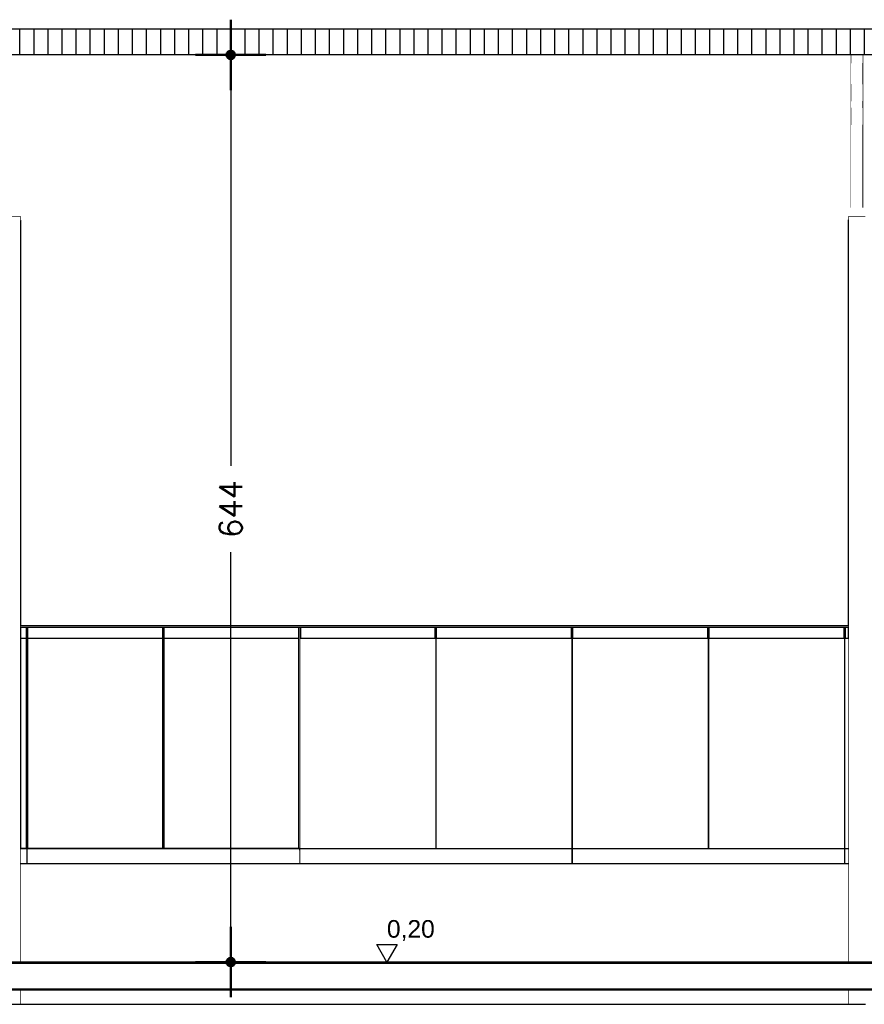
# Model space of a CAD drawing. Header units: inches. Extents: x -33917 to -601, y 26730 to 64098.
# Tile 50 of 80: x -15992 to -15392, y 27226 to 27926. Entities that reach past the tile are written whole.
import ezdxf

# ---------------------------------------------------------------- set-up
doc = ezdxf.new("R2010")
doc.units = ezdxf.units.IN
doc.header["$LTSCALE"] = 0.8
doc.header["$MEASUREMENT"] = 0
doc.set_wipeout_variables(frame=1)
doc.header["$PDMODE"] = 2
doc.layers.add('Parede', color=7, linetype='Continuous', lineweight=50)
doc.styles.add('GENERATED_STYLE_1', font='arial.ttf')
doc.styles.add('R', font='romans.shx')
doc.dimstyles.new('100', dxfattribs={"dimscale": 2, "dimtxt": 14, "dimasz": 1, "dimexe": 1, "dimexo": 1, "dimgap": 5, "dimtad": 1, "dimdec": 0, "dimdsep": 46, "dimtxsty": 'R', "dimblk1": 'COTA', "dimblk2": 'COTA', "dimsah": 1, "dimcen": 1, "dimse1": 1, "dimse2": 1, "dimclrt": 7, "dimaunit": 1, "dimadec": 0, "dimazin": 0, "dimtfac": 1, "dimtdec": 0, "dimtmove": 2, "dimatfit": 3, "dimldrblk": 'COTA', "dimfxl": 1, "dimtolj": 1, "dimarcsym": 0})

# ---------------------------------------------------------------- blocks, each defined once
blk = doc.blocks.new('COTA')
h = blk.add_hatch(color=256)
h.paths.add_polyline_path([(0, 1.5, 0.414214), (-1.5, 0), (0, 0)])
h.paths.add_polyline_path([(1.5, 0), (0, 0), (0, -1.5, 0.414214)])
h.paths.add_polyline_path([(0, 1.5), (0, 0), (1.5, 0, 0.414214)])
h.paths.add_polyline_path([(0, 0), (-1.5, 0, 0.414214), (0, -1.5)])
for p, q in [((0, 12.5), (0, 0)), ((0, 0), (-12.5, 0)), ((0, -12.5), (0, 0)), ((0, 0), (12.5, 0))]:
    blk.add_line(p, q)
blk.add_circle((0, 0), 1.5)
blk = doc.blocks.new('*D173')
at = {"layer": 'Defpoints', "color": 0, "lineweight": -3, "transparency": 16777216}
for p in [(-15842.21, 27900.71), (-15778.91, 27900.71), (-15777.41, 27256.29)]:
    blk.add_point(p, dxfattribs=at)
at = {"layer": 'Parede', "color": 0, "lineweight": -2, "transparency": 16777216}
for p, q in [((-15842.21, 27898.71), (-15842.21, 27608.68)), ((-15842.21, 27258.29), (-15842.21, 27547.54))]:
    blk.add_line(p, q, dxfattribs=at)
at = {"layer": 'Parede', "color": 0, "lineweight": -2, "transparency": 16777216, "xscale": 2, "yscale": 2, "zscale": 2}
for p, rotation in [((-15842.21, 27900.71), 90), ((-15842.21, 27256.29), 270)]:
    blk.add_blockref('COTA', p, dxfattribs=dict(at, rotation=rotation))
at = {"layer": 'Parede', "color": 7, "lineweight": -3, "transparency": 16777216, "insert": (-15842.21, 27578.11), "char_height": 16, "attachment_point": 5, "rotation": 90, "style": 'R'}
blk.add_mtext('\\A1;644', dxfattribs=at)

msp = doc.modelspace()

# ---------------------------------------------------------------- linework, layer by layer
at = {"layer": 'Parede', "lineweight": -3}
for p, q in [((-15401.909, 27907.138), (-15401.909, 27894.941)), ((-15392.909, 27907.138), (-15401.909, 27907.138)), ((-15392.909, 27907.138), (-15392.909, 27894.941)), ((-15401.909, 27885.524), (-15401.909, 27894.941)), ((-15392.909, 27885.524), (-15392.909, 27894.941)), ((-15401.909, 27879.916), (-15401.909, 27885.524)), ((-15401.909, 27879.916), (-15401.909, 27867.846)), ((-15392.909, 27879.916), (-15392.909, 27885.524)), ((-15392.909, 27879.916), (-15392.909, 27867.846)), ((-15401.909, 27863.062), (-15401.909, 27867.846)), ((-15392.909, 27863.062), (-15392.909, 27867.846)), ((-15401.909, 27863.062), (-15401.909, 27850.991)), ((-15392.909, 27863.062), (-15392.909, 27850.991)), ((-15401.909, 27792.22), (-15401.909, 27850.991)), ((-15392.909, 27792.22), (-15392.909, 27850.991)), ((-16003.409, 27786.29), (-15991.409, 27786.29)), ((-15991.409, 27256.29), (-15991.409, 27786.29)), ((-15991.409, 27486.29), (-15990.88, 27486.29)), ((-15978.63, 27486.29), (-15975.38, 27486.29)), ((-15975.38, 27486.29), (-15970.805, 27486.29)), ((-15970.805, 27486.29), (-15969.505, 27486.29)), ((-15969.505, 27486.29), (-15968.205, 27486.29)), ((-15968.205, 27486.29), (-15963.63, 27486.29)), ((-15963.63, 27486.29), (-15960.38, 27486.29)), ((-15960.38, 27486.29), (-15955.455, 27486.29)), ((-15955.455, 27486.29), (-15954.255, 27486.29)), ((-15954.255, 27486.29), (-15953.055, 27486.29)), ((-15953.055, 27486.29), (-15948.13, 27486.29)), ((-15948.13, 27486.29), (-15944.88, 27486.29)), ((-15944.88, 27486.29), (-15940.305, 27486.29)), ((-15940.305, 27486.29), (-15939.005, 27486.29)), ((-15939.005, 27486.29), (-15937.705, 27486.29)), ((-15937.705, 27486.29), (-15933.13, 27486.29)), ((-15933.13, 27486.29), (-15929.88, 27486.29)), ((-15929.88, 27486.29), (-15924.955, 27486.29)), ((-15924.955, 27486.29), (-15923.755, 27486.29)), ((-15923.755, 27486.29), (-15922.555, 27486.29)), ((-15922.555, 27486.29), (-15917.63, 27486.29)), ((-15917.63, 27486.29), (-15914.38, 27486.29)), ((-15914.38, 27486.29), (-15909.805, 27486.29)), ((-15909.805, 27486.29), (-15908.505, 27486.29)), ((-15908.505, 27486.29), (-15907.205, 27486.29)), ((-15907.205, 27486.29), (-15902.63, 27486.29)), ((-15902.63, 27486.29), (-15899.38, 27486.29)), ((-15899.38, 27486.29), (-15894.455, 27486.29)), ((-15883.88, 27486.29), (-15879.305, 27486.29)), ((-15879.305, 27486.29), (-15878.005, 27486.29)), ((-15878.005, 27486.29), (-15876.705, 27486.29)), ((-15876.705, 27486.29), (-15872.13, 27486.29)), ((-15872.13, 27486.29), (-15868.88, 27486.29)), ((-15868.88, 27486.29), (-15863.955, 27486.29)), ((-15863.955, 27486.29), (-15862.755, 27486.29)), ((-15862.755, 27486.29), (-15861.555, 27486.29)), ((-15861.555, 27486.29), (-15856.63, 27486.29)), ((-15856.63, 27486.29), (-15853.38, 27486.29)), ((-15853.38, 27486.29), (-15848.805, 27486.29)), ((-15848.805, 27486.29), (-15847.505, 27486.29)), ((-15847.505, 27486.29), (-15846.205, 27486.29)), ((-15846.205, 27486.29), (-15841.63, 27486.29)), ((-15841.63, 27486.29), (-15838.38, 27486.29)), ((-15838.38, 27486.29), (-15833.455, 27486.29)), ((-15833.455, 27486.29), (-15832.255, 27486.29)), ((-15832.255, 27486.29), (-15831.055, 27486.29)), ((-15831.055, 27486.29), (-15826.13, 27486.29)), ((-15826.13, 27486.29), (-15822.88, 27486.29)), ((-15822.88, 27486.29), (-15818.305, 27486.29)), ((-15818.305, 27486.29), (-15817.005, 27486.29)), ((-15817.005, 27486.29), (-15815.705, 27486.29)), ((-15815.705, 27486.29), (-15811.13, 27486.29)), ((-15811.13, 27486.29), (-15807.88, 27486.29)), ((-15807.88, 27486.29), (-15802.955, 27486.29)), ((-15802.955, 27486.29), (-15801.755, 27486.29)), ((-15801.755, 27486.29), (-15800.555, 27486.29))]:
    msp.add_line(p, q, dxfattribs=at)

# ---------------------------------------------------------------- wipeouts: each hides what was drawn before it
at = {"lineweight": -3}
for points in [[(-15391.409, 27786.29), (-15403.409, 27786.29), (-15403.409, 27256.29), (-15391.409, 27256.29)], [(-16003.409, 27236.29), (-16003.409, 27226.29), (-15991.409, 27226.29), (-15991.409, 27236.29)], [(-15403.409, 27236.29), (-15403.409, 27226.29), (-15391.409, 27226.29), (-15391.409, 27236.29)]]:
    msp.add_wipeout(points, dxfattribs=at).dxf.layer = 'Parede'

# ---------------------------------------------------------------- next in the draw order: linework, layer by layer
at = {"layer": 'Parede', "lineweight": -3}
for p, q in [((-15403.409, 27786.29), (-15391.409, 27786.29)), ((-15403.409, 27256.29), (-15403.409, 27786.29)), ((-15991.409, 27226.29), (-15991.409, 27236.29)), ((-15403.409, 27226.29), (-15403.409, 27236.29)), ((-16003.409, 27226.29), (-15991.409, 27226.29)), ((-15403.409, 27226.29), (-15391.409, 27226.29))]:
    msp.add_line(p, q, dxfattribs=at)

# ---------------------------------------------------------------- next in the draw order: wipeouts: each hides what was drawn before it
at = {"lineweight": -3}
for points in [[(-16561.909, 27900.715), (-16580.798, 27900.715), (-16576.409, 27900.455), (-16576.409, 27781.38), (-16573.63, 27781.38), (-16570.38, 27783.58), (-16565.455, 27783.58), (-16564.255, 27783.4), (-16563.409, 27783.527), (-16563.409, 27786.29), (-16551.409, 27786.29), (-16551.409, 27781.38), (-16550.305, 27781.38), (-16549.005, 27781.575), (-16547.705, 27781.38), (-16543.13, 27781.38), (-16539.88, 27783.58), (-16534.955, 27783.58), (-16533.755, 27783.4), (-16532.555, 27783.58), (-16527.63, 27783.58), (-16524.38, 27781.38), (-16519.805, 27781.38), (-16518.505, 27781.575), (-16517.205, 27781.38), (-16512.63, 27781.38), (-16509.38, 27783.58), (-16504.455, 27783.58), (-16503.255, 27783.4), (-16502.055, 27783.58), (-16497.13, 27783.58), (-16493.88, 27781.38), (-16489.305, 27781.38), (-16488.005, 27781.575), (-16486.705, 27781.38), (-16482.13, 27781.38), (-16478.88, 27783.58), (-16473.955, 27783.58), (-16472.755, 27783.4), (-16471.555, 27783.58), (-16466.63, 27783.58), (-16463.38, 27781.38), (-16458.805, 27781.38), (-16457.505, 27781.575), (-16456.205, 27781.38), (-16451.63, 27781.38), (-16448.38, 27783.58), (-16443.455, 27783.58), (-16442.255, 27783.4), (-16441.055, 27783.58), (-16436.13, 27783.58), (-16432.88, 27781.38), (-16428.305, 27781.38), (-16427.005, 27781.575), (-16425.705, 27781.38), (-16421.13, 27781.38), (-16417.88, 27783.58), (-16412.955, 27783.58), (-16411.755, 27783.4), (-16410.555, 27783.58), (-16405.63, 27783.58), (-16402.38, 27781.38), (-16397.805, 27781.38), (-16396.505, 27781.575), (-16395.205, 27781.38), (-16390.63, 27781.38), (-16387.38, 27783.58), (-16382.455, 27783.58), (-16381.255, 27783.4), (-16380.055, 27783.58), (-16375.13, 27783.58), (-16371.88, 27781.38), (-16367.305, 27781.38), (-16366.005, 27781.575), (-16364.705, 27781.38), (-16360.13, 27781.38), (-16356.88, 27783.58), (-16351.955, 27783.58), (-16350.755, 27783.4), (-16349.555, 27783.58), (-16344.63, 27783.58), (-16341.38, 27781.38), (-16336.805, 27781.38), (-16335.505, 27781.575), (-16334.205, 27781.38), (-16329.63, 27781.38), (-16326.38, 27783.58), (-16321.455, 27783.58), (-16320.255, 27783.4), (-16319.055, 27783.58), (-16314.13, 27783.58), (-16310.88, 27781.38), (-16306.305, 27781.38), (-16305.005, 27781.575), (-16303.705, 27781.38), (-16299.13, 27781.38), (-16295.88, 27783.58), (-16290.955, 27783.58), (-16289.755, 27783.4), (-16288.555, 27783.58), (-16283.63, 27783.58), (-16280.38, 27781.38), (-16275.805, 27781.38), (-16274.505, 27781.575), (-16273.205, 27781.38), (-16268.63, 27781.38), (-16265.38, 27783.58), (-16260.455, 27783.58), (-16259.255, 27783.4), (-16258.055, 27783.58), (-16253.13, 27783.58), (-16249.88, 27781.38), (-16245.305, 27781.38), (-16244.005, 27781.575), (-16242.705, 27781.38), (-16238.13, 27781.38), (-16234.88, 27783.58), (-16229.955, 27783.58), (-16228.755, 27783.4), (-16227.555, 27783.58), (-16222.63, 27783.58), (-16219.38, 27781.38), (-16214.805, 27781.38), (-16213.505, 27781.575), (-16212.205, 27781.38), (-16207.63, 27781.38), (-16204.38, 27783.58), (-16199.455, 27783.58), (-16198.255, 27783.4), (-16197.055, 27783.58), (-16192.13, 27783.58), (-16188.88, 27781.38), (-16184.305, 27781.38), (-16183.005, 27781.575), (-16181.705, 27781.38), (-16177.13, 27781.38), (-16173.88, 27783.58), (-16168.955, 27783.58), (-16167.755, 27783.4), (-16166.555, 27783.58), (-16161.63, 27783.58), (-16158.38, 27781.38), (-16153.805, 27781.38), (-16152.505, 27781.575), (-16151.205, 27781.38), (-16146.63, 27781.38), (-16143.38, 27783.58), (-16138.455, 27783.58), (-16137.255, 27783.4), (-16136.055, 27783.58), (-16131.13, 27783.58), (-16127.88, 27781.38), (-16123.305, 27781.38), (-16122.005, 27781.575), (-16120.705, 27781.38), (-16116.13, 27781.38), (-16112.88, 27783.58), (-16107.955, 27783.58), (-16106.755, 27783.4), (-16105.555, 27783.58), (-16100.63, 27783.58), (-16097.38, 27781.38), (-16092.805, 27781.38), (-16091.505, 27781.575), (-16090.205, 27781.38), (-16085.63, 27781.38), (-16082.38, 27783.58), (-16077.455, 27783.58), (-16076.255, 27783.4), (-16075.055, 27783.58), (-16070.13, 27783.58), (-16066.88, 27781.38), (-16062.305, 27781.38), (-16061.005, 27781.575), (-16059.705, 27781.38), (-16055.13, 27781.38), (-16051.88, 27783.58), (-16046.955, 27783.58), (-16045.755, 27783.4), (-16044.555, 27783.58), (-16039.63, 27783.58), (-16036.38, 27781.38), (-16031.805, 27781.38), (-16030.505, 27781.575), (-16029.205, 27781.38), (-16024.63, 27781.38), (-16021.38, 27783.58), (-16016.455, 27783.58), (-16015.255, 27783.4), (-16014.055, 27783.58), (-16009.13, 27783.58), (-16005.88, 27781.38), (-16003.409, 27781.38), (-16003.409, 27786.29), (-15991.409, 27786.29), (-15991.409, 27783.223), (-15990.88, 27783.58), (-15985.955, 27783.58), (-15984.755, 27783.4), (-15983.555, 27783.58), (-15978.63, 27783.58), (-15975.38, 27781.38), (-15970.805, 27781.38), (-15969.505, 27781.575), (-15968.205, 27781.38), (-15963.63, 27781.38), (-15960.38, 27783.58), (-15955.455, 27783.58), (-15954.255, 27783.4), (-15953.055, 27783.58), (-15948.13, 27783.58), (-15944.88, 27781.38), (-15940.305, 27781.38), (-15939.005, 27781.575), (-15937.705, 27781.38), (-15933.13, 27781.38), (-15929.88, 27783.58), (-15924.955, 27783.58), (-15923.755, 27783.4), (-15922.555, 27783.58), (-15917.63, 27783.58), (-15914.38, 27781.38), (-15909.805, 27781.38), (-15908.505, 27781.575), (-15907.205, 27781.38), (-15902.63, 27781.38), (-15899.38, 27783.58), (-15894.455, 27783.58), (-15893.255, 27783.4), (-15892.055, 27783.58), (-15887.13, 27783.58), (-15883.88, 27781.38), (-15879.305, 27781.38), (-15878.005, 27781.575), (-15876.705, 27781.38), (-15872.13, 27781.38), (-15868.88, 27783.58), (-15863.955, 27783.58), (-15862.755, 27783.4), (-15861.555, 27783.58), (-15856.63, 27783.58), (-15853.38, 27781.38), (-15848.805, 27781.38), (-15847.505, 27781.575), (-15846.205, 27781.38), (-15841.63, 27781.38), (-15838.38, 27783.58), (-15833.455, 27783.58), (-15832.255, 27783.4), (-15831.055, 27783.58), (-15826.13, 27783.58), (-15822.88, 27781.38), (-15818.305, 27781.38), (-15817.005, 27781.575), (-15815.705, 27781.38), (-15811.13, 27781.38), (-15807.88, 27783.58), (-15802.955, 27783.58), (-15801.755, 27783.4), (-15800.555, 27783.58), (-15795.63, 27783.58), (-15792.38, 27781.38), (-15787.805, 27781.38), (-15786.505, 27781.575), (-15785.205, 27781.38), (-15780.63, 27781.38), (-15777.38, 27783.58), (-15772.455, 27783.58), (-15771.255, 27783.4), (-15770.055, 27783.58), (-15765.13, 27783.58), (-15761.88, 27781.38), (-15757.305, 27781.38), (-15756.005, 27781.575), (-15754.705, 27781.38), (-15750.13, 27781.38), (-15746.88, 27783.58), (-15741.955, 27783.58), (-15740.755, 27783.4), (-15739.555, 27783.58), (-15734.63, 27783.58), (-15731.38, 27781.38), (-15726.805, 27781.38), (-15725.505, 27781.575), (-15724.205, 27781.38), (-15719.63, 27781.38), (-15716.38, 27783.58), (-15711.455, 27783.58), (-15710.255, 27783.4), (-15709.055, 27783.58), (-15704.13, 27783.58), (-15700.88, 27781.38), (-15696.305, 27781.38), (-15695.005, 27781.575), (-15693.705, 27781.38), (-15689.13, 27781.38), (-15685.88, 27783.58), (-15680.955, 27783.58), (-15679.755, 27783.4), (-15678.555, 27783.58), (-15673.63, 27783.58), (-15670.38, 27781.38), (-15665.805, 27781.38), (-15664.505, 27781.575), (-15663.205, 27781.38), (-15658.63, 27781.38), (-15655.38, 27783.58), (-15650.455, 27783.58), (-15649.255, 27783.4), (-15648.055, 27783.58), (-15643.13, 27783.58), (-15639.88, 27781.38), (-15635.305, 27781.38), (-15634.005, 27781.575), (-15632.705, 27781.38), (-15628.13, 27781.38), (-15624.88, 27783.58), (-15619.955, 27783.58), (-15618.755, 27783.4), (-15617.555, 27783.58), (-15612.63, 27783.58), (-15609.38, 27781.38), (-15604.805, 27781.38), (-15603.505, 27781.575), (-15602.205, 27781.38), (-15597.63, 27781.38), (-15594.38, 27783.58), (-15589.455, 27783.58), (-15588.255, 27783.4), (-15587.055, 27783.58), (-15582.13, 27783.58), (-15578.88, 27781.38), (-15574.305, 27781.38), (-15573.005, 27781.575), (-15571.705, 27781.38), (-15567.13, 27781.38), (-15563.88, 27783.58), (-15558.955, 27783.58), (-15557.755, 27783.4), (-15556.555, 27783.58), (-15551.63, 27783.58), (-15548.38, 27781.38), (-15543.805, 27781.38), (-15542.505, 27781.575), (-15541.205, 27781.38), (-15536.63, 27781.38), (-15533.38, 27783.58), (-15528.455, 27783.58), (-15527.255, 27783.4), (-15526.055, 27783.58), (-15521.13, 27783.58), (-15517.88, 27781.38), (-15513.305, 27781.38), (-15512.005, 27781.575), (-15510.705, 27781.38), (-15506.13, 27781.38), (-15502.88, 27783.58), (-15497.955, 27783.58), (-15496.755, 27783.4), (-15495.555, 27783.58), (-15490.63, 27783.58), (-15487.38, 27781.38), (-15482.805, 27781.38), (-15481.505, 27781.575), (-15480.205, 27781.38), (-15475.63, 27781.38), (-15472.38, 27783.58), (-15467.455, 27783.58), (-15466.255, 27783.4), (-15465.055, 27783.58), (-15460.13, 27783.58), (-15456.88, 27781.38), (-15452.305, 27781.38), (-15451.005, 27781.575), (-15449.705, 27781.38), (-15445.13, 27781.38), (-15441.88, 27783.58), (-15436.955, 27783.58), (-15435.755, 27783.4), (-15434.555, 27783.58), (-15429.63, 27783.58), (-15426.38, 27781.38), (-15421.805, 27781.38), (-15420.505, 27781.575), (-15419.205, 27781.38), (-15414.63, 27781.38), (-15411.38, 27783.58), (-15406.455, 27783.58), (-15405.255, 27783.4), (-15404.055, 27783.58), (-15403.409, 27783.58), (-15403.409, 27786.29), (-15391.409, 27786.29), (-15391.409, 27781.38), (-15391.305, 27781.38), (-15390.005, 27781.575), (-15388.705, 27781.38), (-15384.13, 27781.38), (-15380.88, 27783.58), (-15375.955, 27783.58), (-15374.755, 27783.4), (-15373.555, 27783.58), (-15368.63, 27783.58), (-15365.38, 27781.38), (-15360.805, 27781.38), (-15359.505, 27781.575), (-15358.205, 27781.38), (-15353.63, 27781.38), (-15350.38, 27783.58), (-15345.455, 27783.58), (-15344.255, 27783.4), (-15343.055, 27783.58), (-15338.13, 27783.58), (-15334.88, 27781.38), (-15330.305, 27781.38), (-15329.005, 27781.575), (-15327.705, 27781.38), (-15323.13, 27781.38), (-15319.88, 27783.58), (-15314.955, 27783.58), (-15313.755, 27783.4), (-15312.555, 27783.58), (-15307.63, 27783.58), (-15304.38, 27781.38), (-15299.805, 27781.38), (-15298.505, 27781.575), (-15297.205, 27781.38), (-15292.63, 27781.38), (-15289.38, 27783.58), (-15284.455, 27783.58), (-15283.255, 27783.4), (-15282.055, 27783.58), (-15277.13, 27783.58), (-15273.88, 27781.38), (-15269.305, 27781.38), (-15268.005, 27781.575), (-15266.705, 27781.38), (-15262.13, 27781.38), (-15258.88, 27783.58), (-15253.955, 27783.58), (-15252.755, 27783.4), (-15251.555, 27783.58), (-15246.63, 27783.58), (-15243.38, 27781.38), (-15238.805, 27781.38), (-15237.505, 27781.575), (-15236.205, 27781.38), (-15231.63, 27781.38), (-15228.38, 27783.58), (-15223.455, 27783.58), (-15222.255, 27783.4), (-15221.055, 27783.58), (-15216.13, 27783.58), (-15212.88, 27781.38), (-15208.305, 27781.38), (-15207.005, 27781.575), (-15205.705, 27781.38), (-15201.13, 27781.38), (-15197.88, 27783.58), (-15192.955, 27783.58), (-15191.755, 27783.4), (-15190.555, 27783.58), (-15185.63, 27783.58), (-15182.38, 27781.38), (-15177.805, 27781.38), (-15176.505, 27781.575), (-15175.205, 27781.38), (-15170.63, 27781.38), (-15167.38, 27783.58), (-15162.455, 27783.58), (-15161.255, 27783.4), (-15160.055, 27783.58), (-15155.13, 27783.58), (-15151.88, 27781.38), (-15147.305, 27781.38), (-15146.005, 27781.575), (-15144.705, 27781.38), (-15140.13, 27781.38), (-15136.88, 27783.58), (-15131.955, 27783.58), (-15130.755, 27783.4), (-15129.555, 27783.58), (-15124.63, 27783.58), (-15121.38, 27781.38), (-15116.805, 27781.38), (-15115.505, 27781.575), (-15114.205, 27781.38), (-15109.63, 27781.38), (-15106.38, 27783.58), (-15101.455, 27783.58), (-15100.255, 27783.4), (-15099.055, 27783.58), (-15094.13, 27783.58), (-15090.88, 27781.38), (-15086.305, 27781.38), (-15085.005, 27781.575), (-15083.705, 27781.38), (-15079.13, 27781.38), (-15075.88, 27783.58), (-15070.955, 27783.58), (-15069.755, 27783.4), (-15068.555, 27783.58), (-15063.63, 27783.58), (-15060.38, 27781.38), (-15055.805, 27781.38), (-15054.505, 27781.575), (-15053.205, 27781.38), (-15048.63, 27781.38), (-15045.38, 27783.58), (-15040.455, 27783.58), (-15039.255, 27783.4), (-15038.055, 27783.58), (-15033.13, 27783.58), (-15029.88, 27781.38), (-15025.305, 27781.38), (-15024.005, 27781.575), (-15022.705, 27781.38), (-15018.13, 27781.38), (-15014.88, 27783.58), (-15009.955, 27783.58), (-15008.755, 27783.4), (-15007.555, 27783.58), (-15002.63, 27783.58), (-14999.38, 27781.38), (-14994.805, 27781.38), (-14993.505, 27781.575), (-14992.205, 27781.38), (-14987.63, 27781.38), (-14984.38, 27783.58), (-14979.455, 27783.58), (-14978.255, 27783.4), (-14977.055, 27783.58), (-14972.13, 27783.58), (-14968.88, 27781.38), (-14964.305, 27781.38), (-14963.005, 27781.575), (-14961.705, 27781.38), (-14957.13, 27781.38), (-14953.88, 27783.58), (-14948.955, 27783.58), (-14947.755, 27783.4), (-14946.555, 27783.58), (-14941.63, 27783.58), (-14938.38, 27781.38), (-14933.805, 27781.38), (-14932.505, 27781.575), (-14931.205, 27781.38), (-14926.63, 27781.38), (-14923.38, 27783.58), (-14918.455, 27783.58), (-14917.255, 27783.4), (-14916.055, 27783.58), (-14911.13, 27783.58), (-14907.88, 27781.38), (-14903.305, 27781.38), (-14902.005, 27781.575), (-14900.705, 27781.38), (-14896.13, 27781.38), (-14892.88, 27783.58), (-14887.955, 27783.58), (-14886.755, 27783.4), (-14885.555, 27783.58), (-14880.63, 27783.58), (-14877.38, 27781.38), (-14872.805, 27781.38), (-14871.505, 27781.575), (-14870.205, 27781.38), (-14865.63, 27781.38), (-14862.38, 27783.58), (-14857.455, 27783.58), (-14856.255, 27783.4), (-14855.055, 27783.58), (-14853.993, 27783.58), (-14853.993, 27781.575), (-14852.693, 27781.38), (-14848.118, 27781.38), (-14844.868, 27783.58), (-14839.943, 27783.58), (-14838.743, 27783.4), (-14837.543, 27783.58), (-14832.618, 27783.58), (-14829.368, 27781.38), (-14824.793, 27781.38), (-14823.493, 27781.575), (-14822.193, 27781.38), (-14817.618, 27781.38), (-14814.368, 27783.58), (-14809.443, 27783.58), (-14808.243, 27783.4), (-14807.043, 27783.58), (-14803.409, 27783.58), (-14803.409, 27786.29), (-14791.409, 27786.29), (-14791.409, 27781.38), (-14787.118, 27781.38), (-14783.868, 27783.58), (-14778.943, 27783.58), (-14777.743, 27783.4), (-14776.543, 27783.58), (-14771.618, 27783.58), (-14768.368, 27781.38), (-14763.793, 27781.38), (-14762.493, 27781.575), (-14761.193, 27781.38), (-14756.618, 27781.38), (-14753.368, 27783.58), (-14748.443, 27783.58), (-14747.243, 27783.4), (-14746.043, 27783.58), (-14741.118, 27783.58), (-14737.868, 27781.38), (-14733.293, 27781.38), (-14731.993, 27781.575), (-14730.693, 27781.38), (-14726.118, 27781.38), (-14722.868, 27783.58), (-14717.943, 27783.58), (-14716.743, 27783.4), (-14715.543, 27783.58), (-14710.618, 27783.58), (-14707.368, 27781.38), (-14702.793, 27781.38), (-14701.493, 27781.575), (-14700.193, 27781.38), (-14695.618, 27781.38), (-14692.368, 27783.58), (-14687.443, 27783.58), (-14686.243, 27783.4), (-14685.043, 27783.58), (-14680.118, 27783.58), (-14676.868, 27781.38), (-14672.293, 27781.38), (-14670.993, 27781.575), (-14669.693, 27781.38), (-14665.118, 27781.38), (-14661.868, 27783.58), (-14656.943, 27783.58), (-14655.743, 27783.4), (-14654.543, 27783.58), (-14649.618, 27783.58), (-14646.368, 27781.38), (-14641.793, 27781.38), (-14640.493, 27781.575), (-14639.193, 27781.38), (-14634.618, 27781.38), (-14631.368, 27783.58), (-14626.443, 27783.58), (-14625.243, 27783.4), (-14624.043, 27783.58), (-14619.118, 27783.58), (-14615.868, 27781.38), (-14611.293, 27781.38), (-14609.993, 27781.575), (-14608.693, 27781.38), (-14604.118, 27781.38), (-14600.868, 27783.58), (-14595.943, 27783.58), (-14594.743, 27783.4), (-14593.543, 27783.58), (-14588.618, 27783.58), (-14585.368, 27781.38), (-14580.793, 27781.38), (-14579.493, 27781.575), (-14578.193, 27781.38), (-14573.618, 27781.38), (-14570.368, 27783.58), (-14565.443, 27783.58), (-14564.243, 27783.4), (-14563.043, 27783.58), (-14558.118, 27783.58), (-14554.868, 27781.38), (-14553.708, 27781.38), (-14553.708, 27781.575), (-14552.408, 27781.38), (-14547.833, 27781.38), (-14544.583, 27783.58), (-14539.658, 27783.58), (-14538.458, 27783.4), (-14537.258, 27783.58), (-14532.333, 27783.58), (-14529.083, 27781.38), (-14524.508, 27781.38), (-14523.208, 27781.575), (-14521.908, 27781.38), (-14517.333, 27781.38), (-14514.083, 27783.58), (-14509.158, 27783.58), (-14507.958, 27783.4), (-14506.758, 27783.58), (-14501.833, 27783.58), (-14498.583, 27781.38), (-14494.008, 27781.38), (-14492.708, 27781.575), (-14491.408, 27781.38), (-14486.833, 27781.38), (-14483.583, 27783.58), (-14478.658, 27783.58), (-14477.458, 27783.4), (-14476.258, 27783.58), (-14471.333, 27783.58), (-14468.083, 27781.38), (-14463.508, 27781.38), (-14462.208, 27781.575), (-14460.908, 27781.38), (-14456.333, 27781.38), (-14453.083, 27783.58), (-14448.158, 27783.58), (-14446.958, 27783.4), (-14445.758, 27783.58), (-14440.833, 27783.58), (-14437.583, 27781.38), (-14433.008, 27781.38), (-14431.708, 27781.575), (-14430.408, 27781.38), (-14425.833, 27781.38), (-14422.583, 27783.58), (-14417.658, 27783.58), (-14416.458, 27783.4), (-14415.258, 27783.58), (-14410.333, 27783.58), (-14407.083, 27781.38), (-14402.508, 27781.38), (-14401.208, 27781.575), (-14399.908, 27781.38), (-14395.333, 27781.38), (-14392.083, 27783.58), (-14387.158, 27783.58), (-14385.958, 27783.4), (-14384.758, 27783.58), (-14379.833, 27783.58), (-14376.583, 27781.38), (-14372.008, 27781.38), (-14370.708, 27781.575), (-14369.408, 27781.38), (-14364.833, 27781.38), (-14361.583, 27783.58), (-14356.658, 27783.58), (-14355.458, 27783.4), (-14354.258, 27783.58), (-14349.333, 27783.58), (-14346.083, 27781.38), (-14341.508, 27781.38), (-14340.208, 27781.575), (-14338.908, 27781.38), (-14334.333, 27781.38), (-14331.083, 27783.58), (-14326.158, 27783.58), (-14324.958, 27783.4), (-14323.758, 27783.58), (-14318.833, 27783.58), (-14315.583, 27781.38), (-14311.008, 27781.38), (-14309.708, 27781.575), (-14308.408, 27781.38), (-14303.833, 27781.38), (-14300.583, 27783.58), (-14295.658, 27783.58), (-14294.458, 27783.4), (-14293.258, 27783.58), (-14288.333, 27783.58), (-14285.083, 27781.38), (-14280.508, 27781.38), (-14279.208, 27781.575), (-14277.908, 27781.38), (-14273.333, 27781.38), (-14270.083, 27783.58), (-14265.158, 27783.58), (-14263.958, 27783.4), (-14262.758, 27783.58), (-14257.833, 27783.58), (-14254.583, 27781.38), (-14250.008, 27781.38), (-14248.708, 27781.575), (-14247.408, 27781.38), (-14242.909, 27781.38), (-14242.909, 27786.29), (-14230.909, 27786.29), (-14230.909, 27783.58), (-14227.333, 27783.58), (-14224.083, 27781.38), (-14219.508, 27781.38), (-14218.909, 27781.47), (-14218.909, 27900.455), (-14214.519, 27900.715), (-14232.409, 27900.715), (-14232.409, 27792.22), (-14241.409, 27792.22), (-14241.409, 27900.715), (-14792.909, 27900.715), (-14792.909, 27792.22), (-14801.909, 27792.22), (-14801.909, 27900.715), (-15392.909, 27900.715), (-15392.909, 27792.22), (-15401.909, 27792.22), (-15401.909, 27900.715), (-15992.909, 27900.715), (-15992.909, 27792.22), (-16001.909, 27792.22), (-16001.909, 27900.715), (-16552.909, 27900.715), (-16552.909, 27792.22), (-16561.909, 27792.22)], [(-15991.409, 27495.29), (-15991.409, 27494.29), (-15403.409, 27494.29), (-15403.409, 27495.29)], [(-15991.409, 27337.29), (-15991.409, 27336.29), (-15403.409, 27336.29), (-15403.409, 27337.29)], [(-15991.409, 27226.29), (-15403.409, 27226.29), (-15403.409, 27236.29), (-15991.409, 27236.29)]]:
    msp.add_wipeout(points, dxfattribs=at).dxf.layer = 'Parede'

# ---------------------------------------------------------------- next in the draw order: linework, layer by layer
at = {"layer": 'Parede', "lineweight": -3}
msp.add_line((-15991.409, 27226.29), (-15403.409, 27226.29), dxfattribs=at)
at = {"layer": 'Parede', "lineweight": -3, "flags": 128}
msp.add_lwpolyline([(-14497.254, 27236.29), (-14497.409, 27236.29), (-14499.634, 27236.29), (-14762.184, 27236.29), (-14764.409, 27236.29), (-14895.684, 27236.29), (-14897.909, 27236.29), (-15386.296, 27236.29), (-15388.521, 27236.29), (-15876.909, 27236.29), (-15879.134, 27236.29), (-16010.409, 27236.29), (-16012.634, 27236.29), (-16275.184, 27236.29), (-16277.409, 27236.29), (-16277.707, 27236.29)], dxfattribs=at)

# ---------------------------------------------------------------- next in the draw order: wipeouts: each hides what was drawn before it
at = {"lineweight": -3}
for points in [[(-14147.409, 27919.071), (-16647.409, 27919.071), (-16647.409, 27900.715), (-14147.409, 27900.715)], [(-15890.579, 27337.29), (-15889.579, 27337.29), (-15889.579, 27494.29), (-15890.579, 27494.29)], [(-15696.972, 27337.29), (-15695.972, 27337.29), (-15695.972, 27494.29), (-15696.972, 27494.29)], [(-15503.365, 27337.29), (-15502.365, 27337.29), (-15502.365, 27494.29), (-15503.365, 27494.29)], [(-15986.382, 27336.29), (-15987.382, 27336.29), (-15987.382, 27326.29), (-15986.382, 27326.29)], [(-15792.775, 27336.29), (-15793.775, 27336.29), (-15793.775, 27326.29), (-15792.775, 27326.29)], [(-15599.168, 27336.29), (-15600.168, 27336.29), (-15600.168, 27326.29), (-15599.168, 27326.29)], [(-15405.562, 27336.29), (-15406.562, 27336.29), (-15406.562, 27326.29), (-15405.562, 27326.29)]]:
    msp.add_wipeout(points, dxfattribs=at).dxf.layer = 'Parede'

# ---------------------------------------------------------------- next in the draw order: hatches: boundary and pattern name
at = {"layer": 'Parede', "lineweight": -3}
h = msp.add_hatch(dxfattribs=at)
h.set_pattern_fill('TELHADO', color=256, scale=0.1, style=0, pattern_type=2)
h.set_pattern_definition([(90, (-34391.996, 27256.29), (-10, 0), [])])
h.paths.add_polyline_path([(-14147.409, 27919.071), (-16647.409, 27919.071), (-16647.409, 27900.715), (-14147.409, 27900.715)])

# ---------------------------------------------------------------- next in the draw order: linework, layer by layer
for p, q in [((-14147.409, 27919.071), (-16647.409, 27919.071)), ((-14147.409, 27900.715), (-16647.409, 27900.715)), ((-15890.579, 27337.29), (-15890.579, 27494.29)), ((-15889.579, 27337.29), (-15889.579, 27494.29)), ((-15696.972, 27337.29), (-15696.972, 27494.29)), ((-15695.972, 27337.29), (-15695.972, 27494.29)), ((-15503.365, 27337.29), (-15503.365, 27494.29)), ((-15502.365, 27337.29), (-15502.365, 27494.29)), ((-15894.455, 27486.29), (-15893.255, 27486.29)), ((-15893.255, 27486.29), (-15892.055, 27486.29)), ((-15892.055, 27486.29), (-15890.579, 27486.29)), ((-15889.579, 27486.29), (-15887.13, 27486.29)), ((-15887.13, 27486.29), (-15883.88, 27486.29))]:
    msp.add_line(p, q, dxfattribs=at)

# ---------------------------------------------------------------- next in the draw order: wipeouts: each hides what was drawn before it
at = {"lineweight": -3}
for points in [[(-15987.382, 27337.29), (-15986.382, 27337.29), (-15986.382, 27494.29), (-15987.382, 27494.29)], [(-15793.775, 27337.29), (-15792.775, 27337.29), (-15792.775, 27494.29), (-15793.775, 27494.29)], [(-15600.168, 27337.29), (-15599.168, 27337.29), (-15599.168, 27494.29), (-15600.168, 27494.29)], [(-15406.562, 27337.29), (-15405.562, 27337.29), (-15405.562, 27494.29), (-15406.562, 27494.29)]]:
    msp.add_wipeout(points, dxfattribs=at).dxf.layer = 'Parede'

# ---------------------------------------------------------------- next in the draw order: linework, layer by layer
at = {"layer": 'Parede', "lineweight": -3}
for p, q in [((-15991.409, 27495.29), (-15403.409, 27495.29)), ((-15991.409, 27494.29), (-15403.409, 27494.29)), ((-15987.382, 27337.29), (-15987.382, 27494.29)), ((-15986.382, 27337.29), (-15986.382, 27494.29)), ((-15793.775, 27337.29), (-15793.775, 27494.29)), ((-15792.775, 27337.29), (-15792.775, 27494.29)), ((-15600.168, 27337.29), (-15600.168, 27494.29)), ((-15599.168, 27337.29), (-15599.168, 27494.29)), ((-15406.562, 27337.29), (-15406.562, 27494.29)), ((-15405.562, 27337.29), (-15405.562, 27494.29)), ((-15990.88, 27486.29), (-15987.382, 27486.29)), ((-15986.382, 27486.29), (-15985.955, 27486.29)), ((-15985.955, 27486.29), (-15984.755, 27486.29)), ((-15984.755, 27486.29), (-15983.555, 27486.29)), ((-15983.555, 27486.29), (-15978.63, 27486.29)), ((-15991.409, 27337.29), (-15403.409, 27337.29)), ((-15991.409, 27336.29), (-15403.409, 27336.29)), ((-15987.382, 27326.29), (-15987.382, 27336.29)), ((-15986.382, 27326.29), (-15986.382, 27336.29)), ((-15793.775, 27326.29), (-15793.775, 27336.29)), ((-15792.775, 27326.29), (-15792.775, 27336.29)), ((-15600.168, 27326.29), (-15600.168, 27336.29)), ((-15599.168, 27326.29), (-15599.168, 27336.29)), ((-15406.562, 27326.29), (-15406.562, 27336.29)), ((-15405.562, 27326.29), (-15405.562, 27336.29))]:
    msp.add_line(p, q, dxfattribs=at)

# ---------------------------------------------------------------- next in the draw order: wipeouts: each hides what was drawn before it
at = {"lineweight": -3}
msp.add_wipeout([(-15987.382, 27336.29), (-15991.409, 27336.29), (-15991.409, 27326.29), (-15987.382, 27326.29)], dxfattribs=at).dxf.layer = 'Parede'

# ---------------------------------------------------------------- next in the draw order: wipeouts: each hides what was drawn before it
msp.add_wipeout([(-15793.775, 27336.29), (-15986.382, 27336.29), (-15986.382, 27326.29), (-15793.775, 27326.29)], dxfattribs=at).dxf.layer = 'Parede'

# ---------------------------------------------------------------- next in the draw order: wipeouts: each hides what was drawn before it
msp.add_wipeout([(-15792.775, 27486.29), (-15792.775, 27337.29), (-15696.972, 27337.29), (-15696.972, 27486.29)], dxfattribs=at).dxf.layer = 'Parede'

# ---------------------------------------------------------------- next in the draw order: linework, layer by layer
at = {"layer": 'Parede', "lineweight": -3}
for p, q in [((-15787.805, 27486.29), (-15786.505, 27486.29)), ((-15786.505, 27486.29), (-15785.205, 27486.29)), ((-15785.205, 27486.29), (-15780.63, 27486.29)), ((-15780.63, 27486.29), (-15777.38, 27486.29)), ((-15777.38, 27486.29), (-15772.455, 27486.29)), ((-15772.455, 27486.29), (-15771.255, 27486.29)), ((-15771.255, 27486.29), (-15770.055, 27486.29)), ((-15770.055, 27486.29), (-15765.13, 27486.29)), ((-15765.13, 27486.29), (-15761.88, 27486.29)), ((-15761.88, 27486.29), (-15757.305, 27486.29)), ((-15757.305, 27486.29), (-15756.005, 27486.29)), ((-15756.005, 27486.29), (-15754.705, 27486.29)), ((-15754.705, 27486.29), (-15750.13, 27486.29)), ((-15750.13, 27486.29), (-15746.88, 27486.29)), ((-15746.88, 27486.29), (-15741.955, 27486.29)), ((-15741.955, 27486.29), (-15740.755, 27486.29)), ((-15740.755, 27486.29), (-15739.555, 27486.29)), ((-15739.555, 27486.29), (-15734.63, 27486.29)), ((-15734.63, 27486.29), (-15731.38, 27486.29)), ((-15731.38, 27486.29), (-15726.805, 27486.29)), ((-15726.805, 27486.29), (-15725.505, 27486.29)), ((-15725.505, 27486.29), (-15724.205, 27486.29)), ((-15724.205, 27486.29), (-15719.63, 27486.29)), ((-15719.63, 27486.29), (-15716.38, 27486.29)), ((-15716.38, 27486.29), (-15711.455, 27486.29)), ((-15711.455, 27486.29), (-15710.255, 27486.29)), ((-15710.255, 27486.29), (-15709.055, 27486.29)), ((-15709.055, 27486.29), (-15704.13, 27486.29)), ((-15704.13, 27486.29), (-15700.88, 27486.29))]:
    msp.add_line(p, q, dxfattribs=at)

# ---------------------------------------------------------------- next in the draw order: wipeouts: each hides what was drawn before it
at = {"lineweight": -3}
for points in [[(-15792.38, 27494.29), (-15792.775, 27494.29), (-15792.775, 27486.29), (-15792.38, 27486.29)], [(-15792.775, 27326.29), (-15600.168, 27326.29), (-15600.168, 27336.29), (-15792.775, 27336.29)]]:
    msp.add_wipeout(points, dxfattribs=at).dxf.layer = 'Parede'

# ---------------------------------------------------------------- next in the draw order: linework, layer by layer
at = {"layer": 'Parede', "lineweight": -3}
for p, q in [((-15792.38, 27486.29), (-15792.38, 27494.29)), ((-15800.555, 27486.29), (-15795.63, 27486.29)), ((-15795.63, 27486.29), (-15793.775, 27486.29)), ((-15792.775, 27486.29), (-15792.38, 27486.29)), ((-15792.38, 27486.29), (-15787.805, 27486.29))]:
    msp.add_line(p, q, dxfattribs=at)

# ---------------------------------------------------------------- next in the draw order: wipeouts: each hides what was drawn before it
at = {"lineweight": -3}
msp.add_wipeout([(-15600.168, 27486.29), (-15695.972, 27486.29), (-15695.972, 27337.29), (-15600.168, 27337.29)], dxfattribs=at).dxf.layer = 'Parede'

# ---------------------------------------------------------------- next in the draw order: linework, layer by layer
at = {"layer": 'Parede', "lineweight": -3}
for p, q in [((-15700.88, 27486.29), (-15696.972, 27486.29)), ((-15695.972, 27486.29), (-15695.005, 27486.29)), ((-15695.005, 27486.29), (-15693.705, 27486.29)), ((-15693.705, 27486.29), (-15689.13, 27486.29)), ((-15689.13, 27486.29), (-15685.88, 27486.29)), ((-15685.88, 27486.29), (-15680.955, 27486.29)), ((-15680.955, 27486.29), (-15679.755, 27486.29)), ((-15679.755, 27486.29), (-15678.555, 27486.29)), ((-15678.555, 27486.29), (-15673.63, 27486.29)), ((-15673.63, 27486.29), (-15670.38, 27486.29)), ((-15670.38, 27486.29), (-15665.805, 27486.29)), ((-15665.805, 27486.29), (-15664.505, 27486.29)), ((-15664.505, 27486.29), (-15663.205, 27486.29)), ((-15663.205, 27486.29), (-15658.63, 27486.29)), ((-15658.63, 27486.29), (-15655.38, 27486.29)), ((-15655.38, 27486.29), (-15650.455, 27486.29)), ((-15650.455, 27486.29), (-15649.255, 27486.29)), ((-15649.255, 27486.29), (-15648.055, 27486.29)), ((-15648.055, 27486.29), (-15643.13, 27486.29)), ((-15643.13, 27486.29), (-15639.88, 27486.29)), ((-15639.88, 27486.29), (-15635.305, 27486.29)), ((-15635.305, 27486.29), (-15634.005, 27486.29)), ((-15634.005, 27486.29), (-15632.705, 27486.29)), ((-15632.705, 27486.29), (-15628.13, 27486.29)), ((-15628.13, 27486.29), (-15624.88, 27486.29)), ((-15624.88, 27486.29), (-15619.955, 27486.29)), ((-15619.955, 27486.29), (-15618.755, 27486.29)), ((-15618.755, 27486.29), (-15617.555, 27486.29)), ((-15617.555, 27486.29), (-15612.63, 27486.29)), ((-15612.63, 27486.29), (-15609.38, 27486.29)), ((-15609.38, 27486.29), (-15604.805, 27486.29)), ((-15604.805, 27486.29), (-15603.505, 27486.29))]:
    msp.add_line(p, q, dxfattribs=at)

# ---------------------------------------------------------------- next in the draw order: wipeouts: each hides what was drawn before it
at = {"lineweight": -3}
msp.add_wipeout([(-15406.562, 27336.29), (-15599.168, 27336.29), (-15599.168, 27326.29), (-15406.562, 27326.29)], dxfattribs=at).dxf.layer = 'Parede'

# ---------------------------------------------------------------- next in the draw order: wipeouts: each hides what was drawn before it
msp.add_wipeout([(-15503.365, 27486.29), (-15599.168, 27486.29), (-15599.168, 27337.29), (-15503.365, 27337.29)], dxfattribs=at).dxf.layer = 'Parede'

# ---------------------------------------------------------------- next in the draw order: linework, layer by layer
at = {"layer": 'Parede', "lineweight": -3}
for p, q in [((-15603.505, 27486.29), (-15602.205, 27486.29)), ((-15602.205, 27486.29), (-15600.168, 27486.29)), ((-15599.168, 27486.29), (-15597.63, 27486.29)), ((-15597.63, 27486.29), (-15594.38, 27486.29)), ((-15594.38, 27486.29), (-15589.455, 27486.29)), ((-15589.455, 27486.29), (-15588.255, 27486.29)), ((-15588.255, 27486.29), (-15587.055, 27486.29)), ((-15587.055, 27486.29), (-15582.13, 27486.29)), ((-15582.13, 27486.29), (-15578.88, 27486.29)), ((-15578.88, 27486.29), (-15574.305, 27486.29)), ((-15574.305, 27486.29), (-15573.005, 27486.29)), ((-15573.005, 27486.29), (-15571.705, 27486.29)), ((-15571.705, 27486.29), (-15567.13, 27486.29)), ((-15567.13, 27486.29), (-15563.88, 27486.29)), ((-15563.88, 27486.29), (-15558.955, 27486.29)), ((-15558.955, 27486.29), (-15557.755, 27486.29)), ((-15557.755, 27486.29), (-15556.555, 27486.29)), ((-15556.555, 27486.29), (-15551.63, 27486.29)), ((-15551.63, 27486.29), (-15548.38, 27486.29)), ((-15548.38, 27486.29), (-15543.805, 27486.29)), ((-15543.805, 27486.29), (-15542.505, 27486.29)), ((-15542.505, 27486.29), (-15541.205, 27486.29)), ((-15541.205, 27486.29), (-15536.63, 27486.29)), ((-15536.63, 27486.29), (-15533.38, 27486.29)), ((-15533.38, 27486.29), (-15528.455, 27486.29)), ((-15528.455, 27486.29), (-15527.255, 27486.29)), ((-15527.255, 27486.29), (-15526.055, 27486.29)), ((-15526.055, 27486.29), (-15521.13, 27486.29)), ((-15521.13, 27486.29), (-15517.88, 27486.29)), ((-15517.88, 27486.29), (-15513.305, 27486.29)), ((-15513.305, 27486.29), (-15512.005, 27486.29)), ((-15512.005, 27486.29), (-15510.705, 27486.29)), ((-15510.705, 27486.29), (-15506.13, 27486.29))]:
    msp.add_line(p, q, dxfattribs=at)

# ---------------------------------------------------------------- next in the draw order: wipeouts: each hides what was drawn before it
at = {"lineweight": -3}
msp.add_wipeout([(-15502.365, 27337.29), (-15406.562, 27337.29), (-15406.562, 27486.29), (-15502.365, 27486.29)], dxfattribs=at).dxf.layer = 'Parede'

# ---------------------------------------------------------------- next in the draw order: linework, layer by layer
at = {"layer": 'Parede', "lineweight": -3}
for p, q in [((-15506.13, 27486.29), (-15503.365, 27486.29)), ((-15502.365, 27486.29), (-15497.955, 27486.29)), ((-15497.955, 27486.29), (-15496.755, 27486.29)), ((-15496.755, 27486.29), (-15495.555, 27486.29)), ((-15495.555, 27486.29), (-15490.63, 27486.29)), ((-15490.63, 27486.29), (-15487.38, 27486.29)), ((-15487.38, 27486.29), (-15482.805, 27486.29)), ((-15482.805, 27486.29), (-15481.505, 27486.29)), ((-15481.505, 27486.29), (-15480.205, 27486.29)), ((-15480.205, 27486.29), (-15475.63, 27486.29)), ((-15475.63, 27486.29), (-15472.38, 27486.29)), ((-15472.38, 27486.29), (-15467.455, 27486.29)), ((-15467.455, 27486.29), (-15466.255, 27486.29)), ((-15466.255, 27486.29), (-15465.055, 27486.29)), ((-15465.055, 27486.29), (-15460.13, 27486.29)), ((-15460.13, 27486.29), (-15456.88, 27486.29)), ((-15456.88, 27486.29), (-15452.305, 27486.29)), ((-15452.305, 27486.29), (-15451.005, 27486.29)), ((-15451.005, 27486.29), (-15449.705, 27486.29)), ((-15449.705, 27486.29), (-15445.13, 27486.29)), ((-15445.13, 27486.29), (-15441.88, 27486.29)), ((-15441.88, 27486.29), (-15436.955, 27486.29)), ((-15436.955, 27486.29), (-15435.755, 27486.29)), ((-15435.755, 27486.29), (-15434.555, 27486.29)), ((-15434.555, 27486.29), (-15429.63, 27486.29)), ((-15429.63, 27486.29), (-15426.38, 27486.29)), ((-15426.38, 27486.29), (-15421.805, 27486.29)), ((-15421.805, 27486.29), (-15420.505, 27486.29)), ((-15420.505, 27486.29), (-15419.205, 27486.29)), ((-15419.205, 27486.29), (-15414.63, 27486.29)), ((-15414.63, 27486.29), (-15411.38, 27486.29))]:
    msp.add_line(p, q, dxfattribs=at)

# ---------------------------------------------------------------- next in the draw order: wipeouts: each hides what was drawn before it
at = {"lineweight": -3}
msp.add_wipeout([(-15403.409, 27336.29), (-15405.562, 27336.29), (-15405.562, 27326.29), (-15403.409, 27326.29)], dxfattribs=at).dxf.layer = 'Parede'

# ---------------------------------------------------------------- next in the draw order: wipeouts: each hides what was drawn before it
for points in [[(-15403.409, 27486.29), (-15405.562, 27486.29), (-15405.562, 27337.29), (-15403.409, 27337.29)], [(-15991.409, 27256.29), (-15403.409, 27256.29), (-15403.409, 27326.29), (-15991.409, 27326.29)]]:
    msp.add_wipeout(points, dxfattribs=at).dxf.layer = 'Parede'

# ---------------------------------------------------------------- next in the draw order: linework, layer by layer
at = {"layer": 'Parede', "lineweight": -3}
for p, q in [((-15411.38, 27486.29), (-15406.562, 27486.29)), ((-15405.562, 27486.29), (-15405.255, 27486.29)), ((-15405.255, 27486.29), (-15404.055, 27486.29)), ((-15404.055, 27486.29), (-15403.409, 27486.29)), ((-15991.409, 27326.29), (-15403.409, 27326.29)), ((-15731.282, 27256.29), (-15738.532, 27268.79)), ((-15738.532, 27268.79), (-15724.032, 27268.79)), ((-15724.032, 27268.79), (-15731.282, 27256.29)), ((-16891.846, 27256.29), (-14075.43, 27256.29)), ((-15731.282, 27256.29), (-15740.657, 27256.29)), ((-15731.282, 27256.29), (-15721.907, 27256.29))]:
    msp.add_line(p, q, dxfattribs=at)
at = {"layer": 'Parede', "lineweight": -3, "flags": 128}
msp.add_lwpolyline([(-16354.909, 27237.281), (-14555.519, 27237.281), (-14555.519, 27255.164), (-16354.909, 27255.164)], close=True, dxfattribs=at)
msp.add_lwpolyline([(-14497.254, 27256.29), (-14497.409, 27256.29), (-14499.634, 27256.29), (-14762.184, 27256.29), (-14764.409, 27256.29), (-14895.684, 27256.29), (-14897.909, 27256.29), (-15386.296, 27256.29), (-15388.521, 27256.29), (-15876.909, 27256.29), (-15879.134, 27256.29), (-16010.409, 27256.29), (-16012.634, 27256.29), (-16275.184, 27256.29), (-16277.409, 27256.29), (-16277.707, 27256.29)], dxfattribs=at)

# ---------------------------------------------------------------- next in the draw order: texts
at = {"layer": 'Parede', "lineweight": -3, "insert": (-15731.282, 27271.29), "char_height": 12.5, "attachment_point": 7, "style": 'GENERATED_STYLE_1'}
msp.add_mtext('\\A1;0,20', dxfattribs=at)

# ---------------------------------------------------------------- next in the draw order: dimensions: what is measured, and where the dimension line sits
at = {"layer": 'Parede', "lineweight": -3}
dim = msp.add_linear_dim(base=(-15842.205, 27900.715), p1=(-15777.409, 27256.29), p2=(-15778.909, 27900.715), angle=90, dimstyle='100', override={"dimtxt": 8}, dxfattribs=at)
dim.commit()
dim.dimension.update_dxf_attribs({"geometry": '*D173', "text_midpoint": (-15842.205, 27578.109), "dimtype": 160})

doc.saveas('drawing.dxf')
